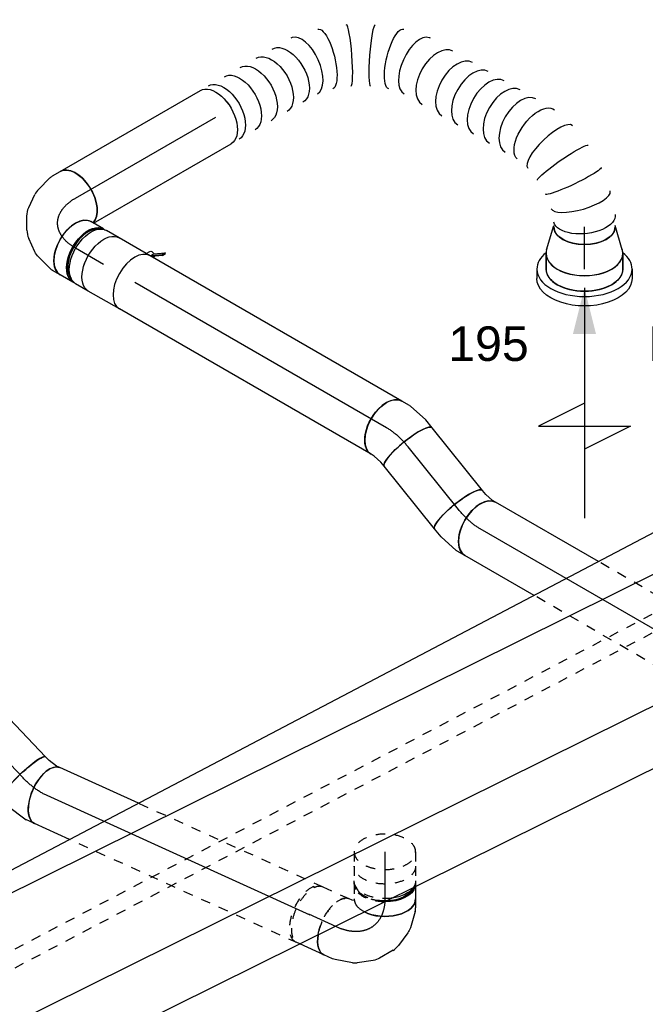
# Model space of a CAD drawing. Extents: x -238422 to 258194, y -34825 to 126331.
# Tile 63 of 239: x -32159 to -30530, y -28436 to -25871. Entities that reach past the tile are written whole.
import ezdxf
from ezdxf.enums import TextEntityAlignment as Align

# ---------------------------------------------------------------- set-up
doc = ezdxf.new("R2010")
doc.units = 0
doc.header["$LTSCALE"] = 50
doc.linetypes.add('CENTER2', pattern=[28.575, 19.05, -3.175, 3.175, -3.175])
doc.linetypes.add('STREEPJES', pattern=[0.1, 0.05, -0.05])
doc.layers.get('0').update_dxf_attribs({"linetype": 'CONTINUOUS'})
for name, color, linetype in [('EL6131--', 2, 'CONTINUOUS'), ('EM6131--', 1, 'CONTINUOUS'), ('lMcht retour bestaand_PR', 1, 'CONTINUOUS'), ('lucht retour bestaand', 8, 'CONTINUOUS'), ('WL570---_RETOUR', 112, 'CONTINUOUS'), ('WL570---_RETOUR_HL', 8, 'CONTINUOUS'), ('WL570---_RETOUR_RST', 2, 'CONTINUOUS'), ('WL570---_RETOUR_RST_HL', 1, 'CONTINUOUS'), ('WM570---_RETOUR_PR', 1, 'CONTINUOUS'), ('WM570---_RETOUR_RST_PR', 1, 'CONTINUOUS')]:
    doc.layers.add(name, color=color, linetype=linetype)
doc.styles.add('BURO-018', font='ARIAL.TTF', dxfattribs={"height": 90})

# ---------------------------------------------------------------- blocks, each defined once
blk = doc.blocks.new('*U1503')
at = {"color": 0, "ltscale": 10}
for p, q in [((-142.6, 79, -4327.2), (-51.9, 261.9, -4327.2)), ((-138.4, 79, -4327.2), (-47.7, 261.9, -4327.2)), ((-51.9, 261.9, -4327.2), (-47.7, 261.9, -4327.2)), ((-47.7, 261.9, -4327.2), (-27.5, 226.6, -4327.2)), ((2300.4, 79, -4327.2), (2391.1, 261.9, -4327.2)), ((2304.7, 79, -4327.2), (2395.3, 261.9, -4327.2)), ((2395.3, 261.9, -4327.2), (2391.1, 261.9, -4327.2)), ((-47.1, 226.6, -4327.2), (-119.6, 80.2, -4327.2)), ((-47.1, 226.6, -4327.2), (2373.6, 226.6, -4327.2)), ((-142.6, 79, -4327.2), (-138.4, 79, -4327.2)), ((51.9, -261.9, -4327.2), (-142.6, 79, -4327.2)), ((56.2, -261.9, -4327.2), (-138.4, 79, -4327.2)), ((55.5, -226.6, -4327.2), (-119.6, 80.2, -4327.2)), ((-119.6, 80.2, -4327.2), (2301.1, 80.2, -4327.2)), ((2304.7, 79, -4327.2), (2300.4, 79, -4327.2)), ((2495, -261.9, -4327.2), (2300.4, 79, -4327.2)), ((2499.2, -261.9, -4327.2), (2304.7, 79, -4327.2)), ((55.5, -226.6, -4327.2), (2474.8, -226.6, -4327.2)), ((73.7, -226.6, -4327.2), (56.2, -261.9, -4327.2)), ((51.9, -261.9, -4327.2), (56.2, -261.9, -4327.2)), ((2499.2, -261.9, -4327.2), (2495, -261.9, -4327.2))]:
    blk.add_line(p, q, dxfattribs=at)
at = {"layer": 'lMcht retour bestaand_PR', "color": 1, "style": 'BURO-018'}
blk.add_attdef('POSNR', text='', height=90, dxfattribs=at).set_placement((0, 0), align=Align.MIDDLE)
blk = doc.blocks.new('*U1583')
at = {"color": 0, "ltscale": 10}
for p, q in [((0, 80, -4167.7), (211.8, 80, -4167.7)), ((0, -80, -4167.7), (211.8, -80, -4167.7))]:
    blk.add_line(p, q, dxfattribs=at)
blk.add_ellipse((0, 0, -4167.7), major_axis=(0, 80), ratio=0.148324, start_param=3.141593, end_param=6.283185, dxfattribs=at)
at = {"color": 0, "ltscale": 10, "extrusion": (-8.05218e-17, 7.64343e-17, -1)}
blk.add_ellipse((211.8, 0, -4167.7), major_axis=(0, 80), ratio=0.148324, start_param=0, end_param=3.141593, dxfattribs=at)
at = {"layer": 'WL570---_RETOUR_HL', "linetype": 'CENTER2'}
blk.add_line((0, 0, -4167.7), (211.8, 0, -4167.7), dxfattribs=at)
at = {"layer": 'WM570---_RETOUR_PR', "color": 1, "style": 'BURO-018'}
blk.add_attdef('POSNR', text='', height=90, dxfattribs=at).set_placement((0, 0), align=Align.MIDDLE)
blk = doc.blocks.new('*U1584')
at = {"color": 0, "ltscale": 10}
for p, q in [((-37, 80, -4174.1), (-12.1, 80, -4174.1)), ((-9.1, 79.7, -4174.1), (43, 68.8, -4174.1)), ((43, 68.8, -4174.1), (43.8, 68.6, -4174.1)), ((43.8, 68.6, -4174.1), (69.4, 58.2, -4174.1)), ((-37, -80, -4174.1), (-27.1, -80, -4174.1)), ((-27.1, -80, -4174.1), (-3.4, -85, -4174.1)), ((-3.4, -85, -4174.1), (9.2, -90.1, -4174.1))]:
    blk.add_line(p, q, dxfattribs=at)
for centre, major_axis, ratio, start_param, end_param in [((-37, 0, -4174.1), (0, 80), 0.504603, 3.141593, 6.283185), ((-18.8, 0, -4174.1), (8.3, 79.9), 0.424883, 6.239313, 6.327058)]:
    blk.add_ellipse(centre, major_axis=major_axis, ratio=ratio, start_param=start_param, end_param=end_param, dxfattribs=at)
at = {"color": 0, "ltscale": 10, "extrusion": (-9.64322e-17, 7.81554e-17, -1)}
blk.add_ellipse((39.3, -15.9, -4174.1), major_axis=(30.1, 74.1), ratio=0.148324, start_param=0, end_param=3.141593, dxfattribs=at)
at = {"layer": 'WL570---_RETOUR_HL', "linetype": 'CENTER2', "extrusion": (-9.64322e-17, 7.81554e-17, -1)}
blk.add_ellipse((17, -119, -4174.1), major_axis=(139.6, -78.3), ratio=0.641905, start_param=3.994127, end_param=4.517726, dxfattribs=at)
at = {"layer": 'WM570---_RETOUR_PR', "color": 1, "style": 'BURO-018'}
blk.add_attdef('POSNR', text='', height=90, dxfattribs=at).set_placement((0, 0), align=Align.MIDDLE)
blk = doc.blocks.new('*U1585')
at = {"color": 8, "linetype": 'STREEPJES', "ltscale": 10}
for p, q in [((0, 80, -4635.5), (652.2, 80, -4635.5)), ((0, -80, -4635.5), (527.7, -80, -4635.5))]:
    blk.add_line(p, q, dxfattribs=at)
at = {"color": 0, "ltscale": 10}
for p, q in [((652.2, 80, -4635.5), (752.4, 80, -4635.5)), ((527.7, -80, -4635.5), (752.4, -80, -4635.5))]:
    blk.add_line(p, q, dxfattribs=at)
at = {"color": 8, "linetype": 'STREEPJES', "ltscale": 10}
blk.add_ellipse((0, 0, -4635.5), major_axis=(0, 80), ratio=0.504603, start_param=3.141593, end_param=6.283185, dxfattribs=at)
at = {"color": 0, "ltscale": 10, "extrusion": (2.76068e-17, 7.34904e-17, -1)}
blk.add_ellipse((752.4, 0, -4635.5), major_axis=(0, 80), ratio=0.504603, start_param=0, end_param=3.141593, dxfattribs=at)
at = {"layer": 'WL570---_RETOUR_HL', "linetype": 'CENTER2'}
blk.add_line((0, 0, -4635.5), (752.4, 0, -4635.5), dxfattribs=at)
at = {"layer": 'WM570---_RETOUR_PR', "color": 1, "style": 'BURO-018'}
blk.add_attdef('POSNR', text='', height=90, dxfattribs=at).set_placement((0, 0), align=Align.MIDDLE)
blk = doc.blocks.new('*U1587')
at = {"color": 0, "ltscale": 10}
for p, q in [((-41.9, 80, -3125), (-28.1, 80, -3125)), ((-28.1, 80, -3125), (-4.8, 84, -3125)), ((-4.8, 84, -3125), (3.7, 87.3, -3125)), ((-13.9, -79.9, -3125), (36, -71.4, -3125)), ((39.9, -70.3, -3125), (61.6, -61.9, -3125)), ((-41.9, -80, -3125), (-15.2, -80, -3125)), ((-15.2, -80, -3125), (-13.9, -79.9, -3125))]:
    blk.add_line(p, q, dxfattribs=at)
blk.add_ellipse((-41.9, 0, -3125), major_axis=(0, 80), ratio=0.211325, start_param=3.141593, end_param=6.283185, dxfattribs=at)
at = {"color": 0, "ltscale": 10, "extrusion": (1.31461e-17, 6.06551e-17, -1)}
for centre, major_axis, ratio, start_param, end_param in [((32.7, 12.7, -3125), (-28.9, 74.6), 0.57735, 0, 3.141593), ((16.6, 6.4, -3125), (21.4, -77.4), 0.497511, 6.232846, 6.333525)]:
    blk.add_ellipse(centre, major_axis=major_axis, ratio=ratio, start_param=start_param, end_param=end_param, dxfattribs=at)
at = {"layer": 'WL570---_RETOUR_HL', "linetype": 'CENTER2'}
blk.add_ellipse((-69.2, 94.6, -3125), major_axis=(158.2, -24.5), ratio=0.57735, start_param=4.974188, end_param=5.497787, dxfattribs=at)
at = {"layer": 'WM570---_RETOUR_PR', "color": 1, "style": 'BURO-018'}
blk.add_attdef('POSNR', text='', height=90, dxfattribs=at).set_placement((0, 0), align=Align.MIDDLE)
blk = doc.blocks.new('*U1588')
at = {"color": 0, "ltscale": 10}
for p, q in [((0, 80, -3179.3), (209.4, 80, -3179.3)), ((0, -80, -3179.3), (209.4, -80, -3179.3))]:
    blk.add_line(p, q, dxfattribs=at)
blk.add_ellipse((0, 0, -3179.3), major_axis=(0, 80), ratio=0.211325, start_param=3.141593, end_param=6.283185, dxfattribs=at)
at = {"color": 0, "ltscale": 10, "extrusion": (0, 0, -1)}
blk.add_ellipse((209.4, 0, -3179.3), major_axis=(0, 80), ratio=0.211325, start_param=0, end_param=3.141593, dxfattribs=at)
at = {"layer": 'WL570---_RETOUR_HL', "linetype": 'CENTER2'}
blk.add_line((0, 0, -3179.3), (209.4, 0, -3179.3), dxfattribs=at)
at = {"layer": 'WM570---_RETOUR_PR', "color": 1, "style": 'BURO-018'}
blk.add_attdef('POSNR', text='', height=90, dxfattribs=at).set_placement((0, 0), align=Align.MIDDLE)
blk = doc.blocks.new('*U1589')
at = {"color": 0, "ltscale": 10}
for p, q in [((-35, 80, -3188.4), (-11.7, 80, -3188.4)), ((-7.7, 79.6, -3188.4), (41.9, 69.4, -3188.4)), ((41.9, 69.4, -3188.4), (43.2, 69.1, -3188.4)), ((43.2, 69.1, -3188.4), (68, 59.4, -3188.4)), ((-35, -80, -3188.4), (-25.9, -80, -3188.4)), ((-25.9, -80, -3188.4), (-2.8, -84.7, -3188.4)), ((-2.8, -84.7, -3188.4), (10.2, -89.8, -3188.4))]:
    blk.add_line(p, q, dxfattribs=at)
for centre, major_axis, ratio, start_param, end_param in [((-35, 0, -3188.4), (0, 80), 0.57735, 3.141593, 6.283185), ((-17.8, 0, -3188.4), (8.1, 79.9), 0.497511, 6.232846, 6.333525)]:
    blk.add_ellipse(centre, major_axis=major_axis, ratio=ratio, start_param=start_param, end_param=end_param, dxfattribs=at)
at = {"color": 0, "ltscale": 10, "extrusion": (1.23904e-16, 7.43708e-18, -1)}
blk.add_ellipse((39.1, -15.2, -3188.4), major_axis=(28.9, 74.6), ratio=0.211325, start_param=0, end_param=3.141593, dxfattribs=at)
at = {"layer": 'WL570---_RETOUR_HL', "linetype": 'CENTER2', "extrusion": (1.23904e-16, 7.43708e-18, -1)}
blk.add_ellipse((30.3, -113.2, -3188.4), major_axis=(138.7, -80.1), ratio=0.57735, start_param=3.926991, end_param=4.45059, dxfattribs=at)
at = {"layer": 'WM570---_RETOUR_PR', "color": 1, "style": 'BURO-018'}
blk.add_attdef('POSNR', text='', height=90, dxfattribs=at).set_placement((0, 0), align=Align.MIDDLE)
blk = doc.blocks.new('*U1590')
at = {"color": 8, "linetype": 'STREEPJES', "ltscale": 10}
for p, q in [((0, 80, -3737.2), (533, 80, -3737.2)), ((0, -80, -3737.2), (431.9, -80, -3737.2))]:
    blk.add_line(p, q, dxfattribs=at)
at = {"color": 0, "ltscale": 10}
for p, q in [((533, 80, -3737.2), (741.1, 80, -3737.2)), ((431.9, -80, -3737.2), (741.1, -80, -3737.2))]:
    blk.add_line(p, q, dxfattribs=at)
at = {"color": 8, "linetype": 'STREEPJES', "ltscale": 10}
blk.add_ellipse((0, 0, -3737.2), major_axis=(0, 80), ratio=0.57735, start_param=3.141593, end_param=6.283185, dxfattribs=at)
at = {"color": 0, "ltscale": 10, "extrusion": (7.43708e-18, -5.9805e-17, -1)}
blk.add_ellipse((741.1, 0, -3737.2), major_axis=(0, 80), ratio=0.57735, start_param=0, end_param=3.141593, dxfattribs=at)
at = {"layer": 'WL570---_RETOUR_HL', "linetype": 'CENTER2'}
blk.add_line((0, 0, -3737.2), (741.1, 0, -3737.2), dxfattribs=at)
at = {"layer": 'WM570---_RETOUR_PR', "color": 1, "style": 'BURO-018'}
blk.add_attdef('POSNR', text='', height=90, dxfattribs=at).set_placement((0, 0), align=Align.MIDDLE)
blk = doc.blocks.new('*U1591')
at = {"color": 0, "ltscale": 10}
for p, q in [((0, 80, -3100.2), (757, 80, -3100.2)), ((0, -80, -3100.2), (757, -80, -3100.2))]:
    blk.add_line(p, q, dxfattribs=at)
blk.add_ellipse((0, 0, -3100.2), major_axis=(0, 80), ratio=0.57735, start_param=3.141593, end_param=6.283185, dxfattribs=at)
at = {"layer": 'WL570---_RETOUR_HL', "linetype": 'CENTER2'}
blk.add_line((0, 0, -3100.2), (757, 0, -3100.2), dxfattribs=at)
at = {"layer": 'WM570---_RETOUR_PR', "color": 1, "style": 'BURO-018'}
blk.add_attdef('POSNR', text='', height=90, dxfattribs=at).set_placement((0, 0), align=Align.MIDDLE)
blk = doc.blocks.new('*U1593')
at = {"color": 2, "ltscale": 10}
for p, q in [((-46.7, 80, -2531.9), (46.7, 80, -2531.9)), ((-74.4, -96.7, -2531.9), (-78.8, -104.3, -2531.9)), ((-52.7, -89, -2531.9), (-76.8, -105.9, -2531.9)), ((-76.8, -105.9, -2531.9), (-72.4, -98.4, -2531.9)), ((-74.4, -96.7, -2531.9), (-50.6, -80, -2531.9)), ((-72.4, -98.4, -2531.9), (-74.4, -96.7, -2531.9)), ((-48.4, -81.5, -2531.9), (-72.4, -98.4, -2531.9)), ((-48.4, -81.5, -2531.9), (-52.7, -89, -2531.9)), ((-50.2, -80, -2531.9), (-48.4, -81.5, -2531.9)), ((-47.9, -81.1, -2531.9), (-48.4, -81.5, -2531.9)), ((-46.7, -80, -2531.9), (-35.2, -80, -2531.9)), ((-35.2, -80, -2531.9), (-40.7, -89.6, -2531.9)), ((-35.2, -80, -2531.9), (46.7, -80, -2531.9)), ((-78.8, -104.3, -2531.9), (-76.8, -105.9, -2531.9))]:
    blk.add_line(p, q, dxfattribs=at)
blk.add_ellipse((-46.7, 0, -2531.9), major_axis=(0, 80), ratio=0.57735, start_param=3.141593, end_param=6.283185, dxfattribs=at)
at = {"color": 2, "ltscale": 10, "extrusion": (1.23904e-16, 7.43708e-18, -1)}
for centre, major_axis, start_param, end_param in [((46.7, 0, -2531.9), (0, 80), 0, 3.141593), ((-49, -84.9, -2531.9), (8.26, -4.77), 2.413666, 3.141593), ((-49, -84.9, -2531.9), (8.26, -4.77), 0, 1.692399)]:
    blk.add_ellipse(centre, major_axis=major_axis, ratio=0.57735, start_param=start_param, end_param=end_param, dxfattribs=at)
at = {"layer": 'WL570---_RETOUR', "color": 1, "style": 'BURO-018'}
blk.add_attdef('I', text='', height=90, dxfattribs=at).set_placement((0, 0), align=Align.MIDDLE)
at = {"layer": 'WM570---_RETOUR_PR', "color": 1, "style": 'BURO-018'}
blk.add_attdef('POSNR', text='', height=90, dxfattribs=at).set_placement((0, 0), align=Align.MIDDLE)
blk = doc.blocks.new('*U1653')
at = {"color": 0, "ltscale": 10}
for p, q in [((414.7, 38.4, -1956.3), (414.6, 38.5, -1956.3)), ((480.1, 0.7, -1956.3), (480, 0.7, -1956.3)), ((793.4, -484.5, -1956.3), (793.1, -483.2, -1956.3)), ((793.3, -681.1, -1956.3), (793.6, -679.8, -1956.3))]:
    blk.add_line(p, q, dxfattribs=at)
at = {"color": 0, "ltscale": 10, "extrusion": (2.67592e-17, -7.95482e-17, -1)}
for centre, major_axis, ratio, start_param, end_param in [((0, 0, -1956.3), (0, 80), 0.57735, 0, 3.141593), ((24, 0, -1956.3), (0, 80), 0.57735, 0, 3.141593), ((72, 0, -1956.3), (0, 80), 0.57735, 0, 3.141593), ((120, 0, -1956.3), (0, 80), 0.57735, 0, 3.141593), ((168.1, 0, -1956.3), (0, 80), 0.57735, 0, 3.141593), ((216.1, 0, -1956.3), (0, 80), 0.57735, 0, 3.141593), ((322.4, -11.6, -1956.3), (22.6, 77), 0.313149, 6.256783, 9.398376), ((482.8, -104.2, -1956.3), (-55.4, -58.1), 0.313149, 0.026402, 3.167995), ((699.6, -455.9, -1956.3), (73.2, 33), 0.496673, 3.191864, 6.333457), ((723.5, -555.1, -1956.3), (80, 6.2), 0.106201, 3.149769, 6.291362), ((723.5, -609.3, -1956.3), (-80, 6.1), 0.107379, 3.133323, 6.274916), ((688.8, -727.6, -1956.3), (69.3, -40), 0.57735, 0, 3.141593), ((699.8, -708.5, -1956.3), (73.2, -32.9), 0.497609, 6.232756, 9.374349)]:
    blk.add_ellipse(centre, major_axis=major_axis, ratio=ratio, start_param=start_param, end_param=end_param, dxfattribs=at)
at = {"color": 0, "ltscale": 10}
for centre, major_axis, ratio, start_param, end_param in [((265.9, 0, -1956.3), (8.1, 79.9), 0.497511, 3.191932, 6.232846), ((265.9, 0, -1956.3), (8.1, 79.9), 0.497511, 6.232846, 6.333525), ((380, -33.9, -1956.3), (-34.7, -72.4), 0.106869, 0.008213, 3.133375), ((434.7, -65.5, -1956.3), (45.3, 66.2), 0.106869, 0.008217, 3.133375), ((521.1, -147.4, -1956.3), (65.1, 47), 0.497511, 0.050339, 3.091253), ((521.1, -147.4, -1956.3), (65.1, 47), 0.497511, 6.232846, 6.333525), ((551.5, -200.1, -1956.3), (-69.3, -40), 0.57735, 3.141593, 6.283185), ((581, -251.1, -1956.3), (-69.2, -40.1), 0.576513, 3.141593, 6.283185), ((604.9, -292.3, -1956.3), (-69.2, -40.1), 0.576513, 3.141593, 6.283185), ((628.8, -333.6, -1956.3), (-69.2, -40.1), 0.576513, 3.141593, 6.283185), ((652.7, -374.8, -1956.3), (-69.2, -40.1), 0.576513, 3.141593, 6.283185), ((676.6, -416.1, -1956.3), (-69.2, -40.1), 0.576513, 3.141593, 6.283185), ((715.3, -502.8, -1956.3), (-78, -19), 0.312368, 3.167953, 6.256825), ((715.4, -661.6, -1956.3), (78, -18.9), 0.313464, 3.168066, 6.256712)]:
    blk.add_ellipse(centre, major_axis=major_axis, ratio=ratio, start_param=start_param, end_param=end_param, dxfattribs=at)
at = {"layer": 'WM570---_RETOUR_PR', "color": 1, "style": 'BURO-018'}
blk.add_attdef('POSNR', text='', height=90, dxfattribs=at).set_placement((0, 0), align=Align.MIDDLE)
blk = doc.blocks.new('*U1654')
at = {"color": 0, "ltscale": 10}
for p, q in [((0, 80, -2254.4), (421.6, 80, -2254.4)), ((7.9, -80, -2254.4), (421.6, -80, -2254.4))]:
    blk.add_line(p, q, dxfattribs=at)
blk.add_ellipse((0, 0, -2254.4), major_axis=(0, 80), ratio=0.57735, start_param=3.301141, end_param=6.283185, dxfattribs=at)
at = {"color": 0, "ltscale": 10, "extrusion": (2.67592e-17, -7.95482e-17, -1)}
blk.add_ellipse((421.6, 0, -2254.4), major_axis=(0, 80), ratio=0.57735, start_param=0, end_param=3.141593, dxfattribs=at)
at = {"layer": 'WL570---_RETOUR_HL', "linetype": 'CENTER2'}
blk.add_line((0, 0, -2254.4), (421.6, 0, -2254.4), dxfattribs=at)
at = {"layer": 'WM570---_RETOUR_PR', "color": 1, "style": 'BURO-018'}
blk.add_attdef('POSNR', text='', height=90, dxfattribs=at).set_placement((0, 0), align=Align.MIDDLE)
blk = doc.blocks.new('*U1655')
at = {"color": 0, "ltscale": 10}
for p, q in [((-40.4, 100, -1954.9), (0, 100, -1954.9)), ((9.6, 98.6, -1954.9), (73.4, 80, -1954.9)), ((-40.4, -100, -1954.9), (0, -100, -1954.9)), ((9.6, -98.6, -1954.9), (73.4, -80, -1954.9))]:
    blk.add_line(p, q, dxfattribs=at)
for centre, major_axis, start_param, end_param in [((-40.4, 0, -1954.9), (0, -100), 3.141593, 6.283185), ((0, 0, -1954.9), (0, -100), 3.138057, 6.286721), ((0, 0, -1954.9), (0, -100), 3.138057, 6.286721), ((0, 0, -1954.9), (0, -100), 3.138057, 6.286721), ((69.6, 0, -1954.9), (0, -80), 3.141593, 6.283185), ((69.6, 0, -1954.9), (0, -80), 3.141593, 6.283185)]:
    blk.add_ellipse(centre, major_axis=major_axis, ratio=0.57735, start_param=start_param, end_param=end_param, dxfattribs=at)
at = {"layer": 'WL570---_RETOUR_RST_HL', "linetype": 'CENTER2'}
for p, q in [((-40.4, 0, -1954.9), (0, 0, -1954.9)), ((0, 0, -1954.9), (69.6, 0, -1954.9))]:
    blk.add_line(p, q, dxfattribs=at)
blk.add_circle((69.6, 0, -1954.9), 0.075, dxfattribs=at)
at = {"layer": 'WM570---_RETOUR_RST_PR', "color": 1, "style": 'BURO-018'}
blk.add_attdef('POSNR', text='', height=90, dxfattribs=at).set_placement((0, 0), align=Align.MIDDLE)
blk = doc.blocks.new('*U1786')
at = {"ltscale": 10}
blk.add_hatch(color=0, dxfattribs=at).paths.add_polyline_path([(49, 0), (169, 30), (169, -30)])
at = {"color": 0, "ltscale": 10}
for p, q in [((0, 124, -1926.4), (24.5, 124, -1926.4)), ((409, -120, -1926.4), (409, 120, -1926.4)), ((409, 120, -1926.4), (469, 0, -1926.4)), ((-40.8, 100, -1926.4), (0, 100, -1926.4)), ((49, 0, -1926.4), (649, 0, -1926.4)), ((349, 0, -1926.4), (409, -120, -1926.4)), ((-40.8, -100, -1926.4), (0, -100, -1926.4)), ((0, -124, -1926.4), (24.5, -124, -1926.4))]:
    blk.add_line(p, q, dxfattribs=at)
for centre, major_axis, start_param, end_param in [((0, 0, -1926.4), (0, 124), 0, 0.633152), ((0, 0, -1926.4), (0, 124), 3.141593, 6.283185), ((-40.8, 0, -1926.4), (0, 100), 0, 0.215214), ((-40.8, 0, -1926.4), (0, 100), 3.141593, 6.283185), ((-40.8, 0, -1926.4), (0, 100), 2.926378, 3.141593), ((0, 0, -1926.4), (0, 124), 2.508441, 3.141593)]:
    blk.add_ellipse(centre, major_axis=major_axis, ratio=0.57735, start_param=start_param, end_param=end_param, dxfattribs=at)
at = {"color": 0, "ltscale": 10, "extrusion": (5.55112e-17, -1.11022e-16, -1)}
for centre, major_axis in [((24.5, 0, -1926.4), (0, 124)), ((0, 0, -1926.4), (0, 100))]:
    blk.add_ellipse(centre, major_axis=major_axis, ratio=0.57735, start_param=0, end_param=3.141593, dxfattribs=at)
at = {"layer": 'WL570---_RETOUR_RST', "color": 1, "style": 'BURO-018'}
for tag in ['MC', 'Q']:
    blk.add_attdef(tag, text='', height=90, dxfattribs=at).set_placement((0, 0), align=Align.MIDDLE)
at = {"layer": 'WM570---_RETOUR_RST_PR', "color": 1, "style": 'BURO-018'}
blk.add_attdef('POSNR', text='', height=90, dxfattribs=at).set_placement((0, 0), align=Align.MIDDLE)
blk = doc.blocks.new('*U1842')
at = {"color": 0, "ltscale": 10}
for p, q in [((-130.6, 80, -2346.8), (-107.4, 80, -2346.8)), ((-98.6, 78.8, -2346.8), (-58.1, 68, -2346.8)), ((-154.3, 76, -2346.8), (-162.5, 76, -2346.8)), ((-43.6, 61.2, -2346.8), (-12.5, 39.3, -2346.8)), ((2.8, 22.7, -2346.8), (21, -8.9, -2346.8)), ((27.8, -30.5, -2346.8), (31.2, -68.4, -2346.8)), ((-154.3, -76, -2346.8), (-162.5, -76, -2346.8)), ((29.8, -84.3, -2346.8), (19, -124.8, -2346.8)), ((15.6, -133, -2346.8), (4, -153.1, -2346.8))]:
    blk.add_line(p, q, dxfattribs=at)
for centre, major_axis, ratio, start_param, end_param in [((-130.6, 0, -2346.8), (0, 80), 0.57735, 3.141593, 6.283185), ((-113.4, 0, -2346.8), (10.5, 79.7), 0.646887, 6.198226, 6.368145), ((-168.8, 0, -2346.8), (0, 76), 0.57735, 3.34014, 6.084638), ((-63.5, -22.6, -2346.8), (59.5, 54.4), 0.803023, 6.107746, 6.458625), ((-49, -69.5, -2346.8), (-80.2, 6.9), 0.750739, 3.009293, 3.273893)]:
    blk.add_ellipse(centre, major_axis=major_axis, ratio=ratio, start_param=start_param, end_param=end_param, dxfattribs=at)
at = {"color": 0, "ltscale": 10, "extrusion": (1.45219e-16, 1.97432e-17, -1)}
for centre, major_axis, ratio, start_param, end_param in [((-84.7, -7.7, -2346.8), (-34.1, -73), 0.750739, 3.009293, 3.273893), ((-51.3, -43.7, -2346.8), (76.9, 24.3), 0.803023, 6.107746, 6.458625), ((-65.3, -113.1, -2346.8), (69.3, -40), 0.57735, 0, 2.982045), ((-56.7, -98.2, -2346.8), (74.3, -30.8), 0.646887, 6.198226, 6.368145)]:
    blk.add_ellipse(centre, major_axis=major_axis, ratio=ratio, start_param=start_param, end_param=end_param, dxfattribs=at)
at = {"layer": 'WL570---_RETOUR_HL', "linetype": 'CENTER2', "extrusion": (1.45219e-16, 1.97432e-17, -1)}
blk.add_ellipse((-196, -113.1, -2346.8), major_axis=(-138.6, -80), ratio=0.57735, start_param=2.356194, end_param=3.926991, dxfattribs=at)
at = {"layer": 'WM570---_RETOUR_PR', "color": 1, "style": 'BURO-018'}
blk.add_attdef('POSNR', text='', height=90, dxfattribs=at).set_placement((0, 0), align=Align.MIDDLE)
blk = doc.blocks.new('*U1843')
at = {"color": 0, "ltscale": 10}
for p, q in [((-42.2, 80, -2469), (-4.1, 80, -2469)), ((4.1, 80, -2469), (42.2, 80, -2469)), ((-42.2, -80, -2469), (-4.1, -80, -2469)), ((4.1, -80, -2469), (42.2, -80, -2469))]:
    blk.add_line(p, q, dxfattribs=at)
at = {"color": 0, "ltscale": 10, "extrusion": (7.43708e-18, -5.9805e-17, -1)}
for centre, major_axis, start_param, end_param in [((-42.2, 0, -2469), (0, 80), 0, 3.141593), ((-4.1, 0, -2469), (0, 80), 0, 3.141593), ((4.1, 0, -2469), (0, 80), 0, 3.230096), ((4.1, 0, -2469), (0, 80), 6.194681, 6.280044), ((42.2, 0, -2469), (0, 80), 0, 3.141593), ((4.1, 0, -2469), (0, 76), 0.198548, 2.943045)]:
    blk.add_ellipse(centre, major_axis=major_axis, ratio=0.57735, start_param=start_param, end_param=end_param, dxfattribs=at)
at = {"layer": 'WL570---_RETOUR_HL', "linetype": 'CENTER2'}
blk.add_line((-42.2, 0, -2469), (42.2, 0, -2469), dxfattribs=at)
at = {"layer": 'WM570---_RETOUR_PR', "color": 1, "style": 'BURO-018'}
blk.add_attdef('POSNR', text='', height=90, dxfattribs=at).set_placement((0, 0), align=Align.MIDDLE)
blk = doc.blocks.new('*U1845')
at = {"color": 0, "ltscale": 10}
blk.add_line((0, 80, -4679.4), (69.1, 80, -4679.4), dxfattribs=at)
at = {"color": 8, "linetype": 'STREEPJES', "ltscale": 10}
for p, q in [((69.1, 80, -4679.4), (79.8, 80, -4679.4)), ((0, -80, -4679.4), (79.8, -80, -4679.4))]:
    blk.add_line(p, q, dxfattribs=at)
at = {"color": 0, "ltscale": 10}
blk.add_ellipse((0, 0, -4679.4), major_axis=(0, 80), ratio=0.504603, start_param=5.217049, end_param=6.283185, dxfattribs=at)
at = {"color": 8, "linetype": 'STREEPJES', "ltscale": 10, "extrusion": (1.40624e-17, 6.73432e-17, -1)}
blk.add_ellipse((79.8, 0, -4679.4), major_axis=(0, 80), ratio=0.504603, start_param=0, end_param=3.141593, dxfattribs=at)
at = {"color": 8, "linetype": 'STREEPJES', "ltscale": 10}
blk.add_ellipse((0, 0, -4679.4), major_axis=(0, 80), ratio=0.504603, start_param=3.141593, end_param=5.217049, dxfattribs=at)
at = {"layer": 'WL570---_RETOUR_HL', "linetype": 'CENTER2'}
blk.add_line((0, 0, -4679.4), (79.8, 0, -4679.4), dxfattribs=at)
at = {"layer": 'WM570---_RETOUR_PR', "color": 1, "style": 'BURO-018'}
blk.add_attdef('POSNR', text='', height=90, dxfattribs=at).set_placement((0, 0), align=Align.MIDDLE)
blk = doc.blocks.new('*U1871')
at = {"color": 8, "linetype": 'STREEPJES', "ltscale": 10}
for p, q in [((0, 80, -4938.9), (37.7, 80, -4938.9)), ((0, -80, -4938.9), (37.7, -80, -4938.9))]:
    blk.add_line(p, q, dxfattribs=at)
for start_param, end_param in [(0, 3.141593), (3.141593, 6.283185)]:
    blk.add_ellipse((0, 0, -4938.9), major_axis=(0, 80), ratio=0.57735, start_param=start_param, end_param=end_param, dxfattribs=at)
at = {"color": 8, "linetype": 'STREEPJES', "ltscale": 10, "extrusion": (-4.16334e-17, -1.11022e-16, -1)}
blk.add_ellipse((37.7, 0, -4938.9), major_axis=(0, 80), ratio=0.57735, start_param=0, end_param=3.141593, dxfattribs=at)
at = {"layer": 'WL570---_RETOUR_HL', "linetype": 'CENTER2'}
blk.add_line((0, 0, -4938.9), (37.7, 0, -4938.9), dxfattribs=at)
at = {"layer": 'WM570---_RETOUR_PR', "color": 1, "style": 'BURO-018'}
blk.add_attdef('POSNR', text='', height=90, dxfattribs=at).set_placement((0, 0), align=Align.MIDDLE)
blk = doc.blocks.new('*U1872')
at = {"color": 8, "linetype": 'STREEPJES', "ltscale": 10}
for p, q in [((-42.2, 80, -4882.4), (-4.1, 80, -4882.4)), ((4.1, 80, -4882.4), (10.5, 80, -4882.4)), ((12.7, 74.5, -4882.4), (13.3, 74.3, -4882.4)), ((-42.2, -80, -4882.4), (-4.1, -80, -4882.4)), ((4.1, -80, -4882.4), (42.2, -80, -4882.4))]:
    blk.add_line(p, q, dxfattribs=at)
at = {"color": 0, "ltscale": 10}
blk.add_line((10.5, 80, -4882.4), (42.2, 80, -4882.4), dxfattribs=at)
at = {"color": 8, "linetype": 'STREEPJES', "ltscale": 10, "extrusion": (0, 0, -1)}
for centre, major_axis, start_param, end_param in [((-42.2, 0, -4882.4), (0, 80), 0, 3.141593), ((-4.1, 0, -4882.4), (0, 80), 0, 0.38983), ((4.1, 0, -4882.4), (0, 80), 6.194681, 6.280044), ((4.1, 0, -4882.4), (0, 80), 0, 0.148884), ((-4.1, 0, -4882.4), (0, 80), 1.332827, 3.141593), ((4.1, 0, -4882.4), (0, 76), 1.510481, 2.943045), ((4.1, 0, -4882.4), (0, 80), 1.573772, 3.230096), ((42.2, 0, -4882.4), (0, 80), 2.301335, 3.141593)]:
    blk.add_ellipse(centre, major_axis=major_axis, ratio=0.57735, start_param=start_param, end_param=end_param, dxfattribs=at)
at = {"color": 0, "ltscale": 10, "extrusion": (0, 0, -1)}
for centre, major_axis, start_param, end_param in [((4.1, 0, -4882.4), (0, 80), 0.148884, 1.573772), ((42.2, 0, -4882.4), (0, 80), 0, 2.301335), ((4.1, 0, -4882.4), (0, 76), 0.212176, 1.510481), ((-4.1, 0, -4882.4), (0, 80), 0.38983, 1.332827)]:
    blk.add_ellipse(centre, major_axis=major_axis, ratio=0.57735, start_param=start_param, end_param=end_param, dxfattribs=at)
at = {"layer": 'WL570---_RETOUR_HL', "linetype": 'CENTER2'}
blk.add_line((-42.2, 0, -4882.4), (42.2, 0, -4882.4), dxfattribs=at)
at = {"layer": 'WM570---_RETOUR_PR', "color": 1, "style": 'BURO-018'}
blk.add_attdef('POSNR', text='', height=90, dxfattribs=at).set_placement((0, 0), align=Align.MIDDLE)
blk = doc.blocks.new('*U1873')
at = {"color": 0, "ltscale": 10}
for p, q in [((-130.6, 80, -4760.2), (-106.7, 80, -4760.2)), ((-97.5, 78.7, -4760.2), (-55.2, 66.3, -4760.2)), ((-154.3, 76, -4760.2), (-160.4, 76, -4760.2)), ((-41.8, 59.7, -4760.2), (-8.7, 35, -4760.2)), ((3.8, 21.1, -4760.2), (24.3, -14, -4760.2)), ((30.1, -30.3, -4760.2), (36.2, -72.4, -4760.2)), ((36, -84.4, -4760.2), (28.1, -129.7, -4760.2)), ((26.1, -136.1, -4760.2), (15.8, -158.8, -4760.2))]:
    blk.add_line(p, q, dxfattribs=at)
at = {"color": 8, "linetype": 'STREEPJES', "ltscale": 10}
for p, q in [((-160.4, 76, -4760.2), (-162.5, 76, -4760.2)), ((-159.5, 74.3, -4760.2), (-160.1, 74.5, -4760.2)), ((-154.3, -76, -4760.2), (-162.5, -76, -4760.2)), ((-130.6, -80, -4760.2), (-125.7, -80, -4760.2)), ((-126.6, -85.4, -4760.2), (-129.9, -92.7, -4760.2)), ((-125.7, -80, -4760.2), (-126.6, -85.4, -4760.2))]:
    blk.add_line(p, q, dxfattribs=at)
at = {"color": 0, "ltscale": 10}
for centre, major_axis, ratio, start_param, end_param in [((-130.6, 0, -4760.2), (0, 80), 0.57735, 3.98185, 6.283185), ((-113.4, 0, -4760.2), (11.4, 79.7), 0.636089, 6.192402, 6.373968), ((-168.8, 0, -4760.2), (0, 76), 0.57735, 4.772704, 6.07101), ((-61.8, -25.1, -4760.2), (60.1, 53.8), 0.758752, 6.129661, 6.436709), ((-44, -77.2, -4760.2), (-80.5, 1.2), 0.683782, 3.032193, 3.250992)]:
    blk.add_ellipse(centre, major_axis=major_axis, ratio=ratio, start_param=start_param, end_param=end_param, dxfattribs=at)
at = {"color": 0, "ltscale": 10, "extrusion": (0, 0, -1)}
for centre, major_axis, ratio, start_param, end_param in [((-84.1, -8.6, -4760.2), (-35.9, -72.2), 0.721831, 3.012813, 3.270373), ((-48.1, -48.6, -4760.2), (76.1, 26.7), 0.746017, 6.139031, 6.42734), ((-49.6, -109.2, -4760.2), (76.8, -23.8), 0.574457, 6.210472, 6.355899), ((-57.1, -125.8, -4760.2), (72.8, -33.1), 0.504603, 0, 1.066137)]:
    blk.add_ellipse(centre, major_axis=major_axis, ratio=ratio, start_param=start_param, end_param=end_param, dxfattribs=at)
at = {"color": 8, "linetype": 'STREEPJES', "ltscale": 10}
for centre, major_axis, start_param, end_param in [((-168.8, 0, -4760.2), (0, 76), 3.34014, 4.772704), ((-130.6, 0, -4760.2), (0, 80), 3.141593, 3.98185)]:
    blk.add_ellipse(centre, major_axis=major_axis, ratio=0.57735, start_param=start_param, end_param=end_param, dxfattribs=at)
at = {"color": 8, "linetype": 'STREEPJES', "ltscale": 10, "extrusion": (0, 0, -1)}
blk.add_ellipse((-57.1, -125.8, -4760.2), major_axis=(72.8, -33.1), ratio=0.504603, start_param=1.066137, end_param=3.141593, dxfattribs=at)
at = {"layer": 'WL570---_RETOUR_HL', "linetype": 'CENTER2', "extrusion": (0, 0, -1)}
blk.add_ellipse((-187.7, -125.8, -4760.2), major_axis=(-129, -94.7), ratio=0.641905, start_param=2.42333, end_param=3.994127, dxfattribs=at)
at = {"layer": 'WM570---_RETOUR_PR', "color": 1, "style": 'BURO-018'}
blk.add_attdef('POSNR', text='', height=90, dxfattribs=at).set_placement((0, 0), align=Align.MIDDLE)
blk = doc.blocks.new('*U2049')
at = {"color": 0, "linetype": 'STREEPJES', "ltscale": 10}
for p, q in [((-42.2, 115, -2966.7), (3081, 115, -2966.7)), ((-65, 71.6, -2966.7), (3058.2, 71.6, -2966.7))]:
    blk.add_line(p, q, dxfattribs=at)
at = {"color": 0, "ltscale": 10}
blk.add_line((42.2, -115, -2966.7), (3165.4, -115, -2966.7), dxfattribs=at)
at = {"layer": 'EM6131--', "color": 1, "style": 'BURO-018'}
blk.add_attdef('POSNR', text='', height=90, dxfattribs=at).set_placement((0, 0), align=Align.MIDDLE)

msp = doc.modelspace()

# ---------------------------------------------------------------- block references
at = {"layer": 'EL6131--', "rotation": 207.7206381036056}
msp.add_blockref('*U2049', (-29585.09345, -26852.29517, 2966.70139), dxfattribs=at)
at = {"layer": 'lucht retour bestaand', "rotation": 206.3683201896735}
msp.add_blockref('*U1503', (-30335.87694, -27483.65529, 4327.23316), dxfattribs=at)
at = {"layer": 'WL570---_RETOUR'}
for name, p, rotation in [('*U1653', (-31648.31125, -26125.08538, 1956.28477), 29.99999999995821), ('*U1654', (-32013.40266, -26335.871, 2254.38066), 29.99999999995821), ('*U1842', (-32126.53974, -26401.19073, 2346.7567), 150.0000000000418), ('*U1843', (-31976.84524, -26487.61689, 2468.98175), 150.0000000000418), ('*U1593', (-31899.80596, -26532.09554, 2531.88407), 150.0000000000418), ('*U1591', (-31203.70365, -26933.99039, 3100.24921), 150.0000000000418), ('*U1587', (-31173.36877, -26951.50424, 3125.01754), 128.7939768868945), ('*U1588', (-31015.92782, -27147.36346, 3179.34916), 128.7939768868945), ('*U1589', (-30989.65704, -27180.04475, 3188.415), 150.0000000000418), ('*U1590', (-30317.5388, -27568.09239, 3737.19724), 150.0000000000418), ('*U1583', (-32150.06765, -27846.24576, 4167.718), 133.5082163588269), ('*U1584', (-32120.85947, -27877.01593, 4174.08109), 155.5887860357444), ('*U1585', (-31402.03552, -28203.25858, 4635.45788), 155.5887860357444), ('*U1871', (-31207.76411, -28038.64251, 4938.89853), 270), ('*U1872', (-31207.76411, -28118.57753, 4882.37594), 270), ('*U1845', (-31333.55136, -28234.34054, 4679.41441), 155.5887860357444), ('*U1873', (-31207.76411, -28291.42985, 4760.15089), 270)]:
    msp.add_blockref(name, p, dxfattribs=dict(at, rotation=rotation))
at = {"layer": 'WL570---_RETOUR_RST', "rotation": 90}
msp.add_blockref('*U1655', (-30688.00721, -26480.41431, 1954.94219), dxfattribs=at)
at = {"layer": 'WL570---_RETOUR_RST'}
ref = msp.add_blockref('*U1786', (-30688.00721, -26520.83089, 1926.36335), dxfattribs=dict(at, rotation=270))
ref.add_attrib('Q', '195', dxfattribs={"color": 1, "height": 90, "style": 'BURO-018'}).set_placement((-30938.00721, -26715.14941), align=Align.MIDDLE)
ref.add_attrib('MC', 'BB', dxfattribs={"color": 1, "height": 90, "style": 'BURO-018'}).set_placement((-30438.00721, -26715.14941), align=Align.MIDDLE)

doc.saveas('drawing.dxf')
